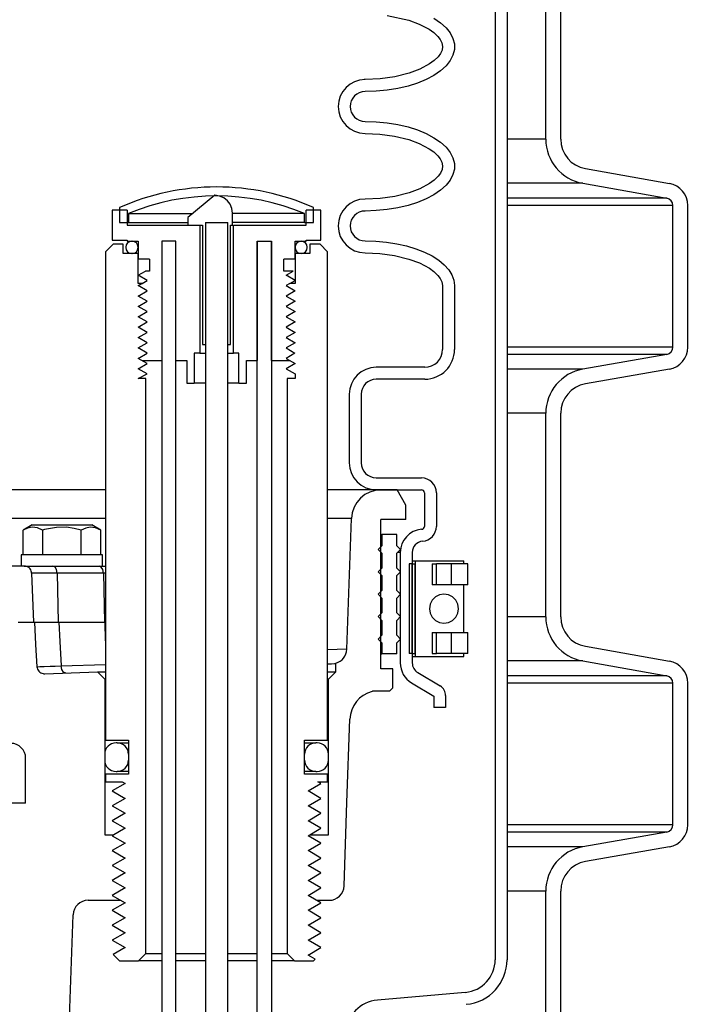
# Model space of a CAD drawing. Extents: x -169 to 7270, y -140 to 2984.
# Tile 203 of 256: x 1852.71 to 1858.31, y 405.31 to 413.55. Entities that reach past the tile are written whole.
import ezdxf

# ---------------------------------------------------------------- set-up
doc = ezdxf.new("R2010")
doc.units = 0
doc.header["$MEASUREMENT"] = 0
doc.header["$PDSIZE"] = 1
doc.layers.get('DEFPOINTS').update_dxf_attribs({"linetype": 'CONTINUOUS'})
for name, color, linetype in [('DIM', 3, 'CONTINUOUS'), ('PEAGRAVEL-HATCH', 3, 'CONTINUOUS'), ('SPILL-BUCKET', 1, 'CONTINUOUS')]:
    doc.layers.add(name, color=color, linetype=linetype)
doc.styles.add('SIMPLEX', font='simplex')
doc.dimstyles.new('DIM64', dxfattribs={"dimscale": 64, "dimtxt": 0.09375, "dimasz": 0.09375, "dimexe": 0.0625, "dimexo": 0.0625, "dimgap": 0.046875, "dimtad": 1, "dimdec": 4, "dimzin": 3, "dimdsep": 46, "dimlunit": 4, "dimtxsty": 'SIMPLEX', "dimcen": 0, "dimclrd": 256, "dimclre": 256, "dimclrt": 256, "dimadec": 0, "dimazin": 0, "dimtfac": 1, "dimtdec": 4, "dimtmove": 0, "dimatfit": 3, "dimfxl": 1, "dimfrac": 2, "dimtolj": 1, "dimtzin": 0, "dimarcsym": 0})

# ---------------------------------------------------------------- blocks, each defined once
blk = doc.blocks.new('*D7')
at = {"layer": 'DEFPOINTS', "color": 0, "transparency": 16777216}
for p in [(2010, 414.2886), (1374, 414.0074), (1374, 136.5159)]:
    blk.add_point(p, dxfattribs=at)
at = {"layer": 'DIM', "lineweight": -2, "transparency": 16777216}
for p, q in [((2010, 410.2886), (2010, 132.5159)), ((1374, 410.0074), (1374, 132.5159)), ((2004, 136.5159), (1380, 136.5159))]:
    blk.add_line(p, q, dxfattribs=at)
at = {"layer": 'DIM', "transparency": 16777216}
for points in [[(1380, 137.5159), (1380, 135.5159), (1374, 136.5159)], [(2004, 137.5159), (2004, 135.5159), (2010, 136.5159)]]:
    blk.add_solid(points, dxfattribs=at)
at = {"layer": 'DIM', "transparency": 16777216, "insert": (1692, 144.0873), "char_height": 6, "attachment_point": 5, "style": 'SIMPLEX'}
blk.add_mtext('\\A1;53\'-0" (F.V. TANK SLAB)', dxfattribs=at)

msp = doc.modelspace()

# ---------------------------------------------------------------- hatches: boundary and pattern name
at = {"layer": 'PEAGRAVEL-HATCH'}
h = msp.add_hatch(dxfattribs=at)
h.set_pattern_fill('AR-SAND', color=256, scale=7.5, style=0)
h.set_pattern_definition([(37.5, (717.377, -24.056), (-0.47245, 14.45118), [0, -11.4, 0, -12.75, 0, -12.1875]), (7.5, (717.377, -24.056), (13.27333, 21.1661), [0, -6.15, 0, -10.275, 0, -3.9375]), (327.5, (708.152, -24.056), (23.35606, 0.04244), [0, -3.75, 0, -13.5, 0, -17.625]), (317.5, (708.152, -24.056), (22.54595, 6.58257), [0, -1.875, 0, -8.85, 0, -10.125])])
h.paths.add_polyline_path([(1875.52293, 409.69624), (1873.6181, 409.69624), (1873.6181, 414.00736), (1858.13629, 414.00736), (1858.13629, 402.13277), (1857.43205, 402.00859), (1857.2256, 401.76256), (1857.2256, 400.16133), (1856.91395, 400.16133), (1856.91395, 398.28834), (1852.54692, 396.94781), (1852.33761, 395.75809), (1852.33761, 371.24987), (1872.52293, 371.24987), (1874.64425, 372.12855), (1875.52293, 374.24987)])
h.paths.add_polyline_path([(1880.70925, 409.69624), (1876.52293, 409.69624), (1876.52293, 374.24987), (1875.35135, 371.42144), (1872.52293, 370.24987), (1852.3332, 370.24987), (1852.3332, 352.50736), (1852.6098, 352.50736), (1853.259, 351.85816), (1853.259, 351.50736), (1854.74617, 351.50736), (1855.74617, 353.50736), (1860.74617, 353.50736), (1861.74617, 351.50736), (1871.24617, 351.50736), (1872.24617, 353.50736), (1873.20812, 353.50736), (1873.24674, 360.20321), (1875.13425, 363.76979), (1879.81005, 365.03736), (1880.45925, 366.03736), (1880.70925, 366.03736)])

# ---------------------------------------------------------------- linework, layer by layer
at = {"layer": 'SPILL-BUCKET', "color": 1, "linetype": 'Continuous'}
for p, q in [((1856.68799, 419.88222), (1856.68799, 405.68466)), ((1856.78792, 419.88222), (1856.78792, 405.68466)), ((1857.11207, 412.55053), (1857.11207, 414.25402)), ((1857.23699, 412.55053), (1857.23699, 414.25402)), ((1855.78352, 413.58646), (1855.96408, 413.54666)), ((1855.96408, 413.54666), (1856.05198, 413.51421)), ((1856.17557, 413.56268), (1856.2309, 413.52461)), ((1856.05198, 413.51421), (1856.13491, 413.4703)), ((1856.13491, 413.4703), (1856.17323, 413.44282)), ((1856.2309, 413.52461), (1856.27624, 413.48337)), ((1856.27624, 413.48337), (1856.31089, 413.43962)), ((1856.17323, 413.44282), (1856.2075, 413.4105)), ((1856.2075, 413.4105), (1856.22698, 413.38536)), ((1856.22698, 413.38536), (1856.24141, 413.35714)), ((1856.31089, 413.43962), (1856.3343, 413.39403)), ((1856.3343, 413.39403), (1856.34609, 413.34734)), ((1856.24316, 413.29583), (1856.22993, 413.26703)), ((1856.24141, 413.35714), (1856.2476, 413.3266)), ((1856.2476, 413.3266), (1856.24316, 413.29583)), ((1856.34609, 413.30028), (1856.3343, 413.25359)), ((1856.34609, 413.34734), (1856.34609, 413.30028)), ((1856.17726, 413.20808), (1856.13922, 413.18011)), ((1856.21102, 413.24114), (1856.17726, 413.20808)), ((1856.22993, 413.26703), (1856.21102, 413.24114)), ((1856.31089, 413.20801), (1856.27624, 413.16425)), ((1856.3343, 413.25359), (1856.31089, 413.20801)), ((1856.05649, 413.13534), (1855.96852, 413.10236)), ((1856.13922, 413.18011), (1856.05649, 413.13534)), ((1856.2309, 413.12301), (1856.17557, 413.08494)), ((1856.27624, 413.16425), (1856.2309, 413.12301)), ((1855.59808, 413.049), (1855.5921, 413.049)), ((1855.72345, 413.05443), (1855.59808, 413.049)), ((1855.84726, 413.07171), (1855.72345, 413.05443)), ((1855.96852, 413.10236), (1855.84726, 413.07171)), ((1856.11115, 413.05064), (1856.03862, 413.02064)), ((1856.17557, 413.08494), (1856.11115, 413.05064)), ((1855.78448, 412.96084), (1855.69202, 412.95202)), ((1855.87399, 412.97539), (1855.78448, 412.96084)), ((1855.95915, 412.99542), (1855.87399, 412.97539)), ((1856.03862, 413.02064), (1855.95915, 412.99542)), ((1855.69202, 412.95202), (1855.59808, 412.94907)), ((1855.59808, 412.69924), (1855.69202, 412.69628)), ((1855.69202, 412.69628), (1855.78448, 412.68747)), ((1855.78448, 412.68747), (1855.87399, 412.67292)), ((1855.87399, 412.67292), (1855.95915, 412.65289)), ((1855.95915, 412.65289), (1856.03862, 412.62767)), ((1856.03862, 412.62767), (1856.11115, 412.59767)), ((1855.59808, 412.59931), (1855.72221, 412.59402)), ((1855.72221, 412.59402), (1855.84429, 412.57719)), ((1855.84429, 412.57719), (1855.96408, 412.54734)), ((1855.96408, 412.54734), (1856.05198, 412.5149)), ((1856.11115, 412.59767), (1856.17557, 412.56337)), ((1856.17557, 412.56337), (1856.2309, 412.52529)), ((1856.05198, 412.5149), (1856.13491, 412.47098)), ((1856.13491, 412.47098), (1856.17323, 412.44351)), ((1856.2309, 412.52529), (1856.27624, 412.48406)), ((1856.27624, 412.48406), (1856.31089, 412.4403)), ((1856.17323, 412.44351), (1856.2075, 412.41118)), ((1856.2075, 412.41118), (1856.22698, 412.38605)), ((1856.22698, 412.38605), (1856.24141, 412.35782)), ((1856.31089, 412.4403), (1856.3343, 412.39472)), ((1856.3343, 412.39472), (1856.34609, 412.34803)), ((1856.24316, 412.29652), (1856.22993, 412.26772)), ((1856.24141, 412.35782), (1856.2476, 412.32729)), ((1856.2476, 412.32729), (1856.24316, 412.29652)), ((1856.34609, 412.30097), (1856.3343, 412.25428)), ((1856.34609, 412.34803), (1856.34609, 412.30097)), ((1857.44343, 412.3045), (1858.14705, 412.18043)), ((1856.21102, 412.24183), (1856.17726, 412.20876)), ((1856.22993, 412.26772), (1856.21102, 412.24183)), ((1856.3343, 412.25428), (1856.31089, 412.20869)), ((1856.05649, 412.13603), (1855.96852, 412.10304)), ((1856.13922, 412.1808), (1856.05649, 412.13603)), ((1856.17726, 412.20876), (1856.13922, 412.1808)), ((1856.27624, 412.16494), (1856.2309, 412.1237)), ((1856.31089, 412.20869), (1856.27624, 412.16494)), ((1857.42174, 412.18148), (1858.12536, 412.05741)), ((1854.34134, 412.08104), (1854.11361, 411.89444)), ((1854.37931, 412.07427), (1854.34134, 412.08104)), ((1854.41477, 412.05931), (1854.37931, 412.07427)), ((1854.44531, 412.03622), (1854.41477, 412.05931)), ((1855.72345, 412.05511), (1855.59808, 412.04968)), ((1855.84726, 412.0724), (1855.72345, 412.05511)), ((1855.96852, 412.10304), (1855.84726, 412.0724)), ((1856.11115, 412.05132), (1856.03862, 412.02132)), ((1856.17557, 412.08562), (1856.11115, 412.05132)), ((1856.2309, 412.1237), (1856.17557, 412.08562)), ((1854.4687, 412.00573), (1854.44531, 412.03622)), ((1854.48355, 411.97017), (1854.4687, 412.00573)), ((1854.48875, 411.93191), (1854.48355, 411.97017)), ((1855.87399, 411.97607), (1855.78448, 411.96152)), ((1855.95915, 411.9961), (1855.87399, 411.97607)), ((1856.03862, 412.02132), (1855.95915, 411.9961)), ((1858.17697, 410.81138), (1858.17697, 411.99591)), ((1858.30189, 410.81138), (1858.30189, 411.99591)), ((1853.6051, 411.9569), (1853.48018, 411.9569)), ((1853.48018, 411.9569), (1853.48018, 411.70707)), ((1853.6051, 411.9569), (1853.6051, 411.83198)), ((1854.11361, 411.89444), (1854.11361, 411.83198)), ((1854.48875, 411.83198), (1854.48875, 411.93191)), ((1855.22899, 411.9569), (1855.10407, 411.9569)), ((1855.10407, 411.83198), (1855.10407, 411.9569)), ((1855.22899, 411.70707), (1855.22899, 411.9569)), ((1855.69202, 411.95271), (1855.59808, 411.94975)), ((1855.78448, 411.96152), (1855.69202, 411.95271)), ((1853.6051, 411.83198), (1854.21403, 411.83198)), ((1854.11361, 411.83198), (1854.23748, 411.83198)), ((1854.21403, 411.83198), (1854.21403, 410.76022)), ((1854.23748, 411.83198), (1854.23748, 410.83267)), ((1854.26151, 411.85411), (1854.26151, 410.83267)), ((1854.44888, 410.83267), (1854.44888, 411.85411)), ((1854.47169, 411.83198), (1854.48875, 411.83198)), ((1854.47169, 410.83267), (1854.47169, 411.83198)), ((1854.49514, 410.76022), (1854.49514, 411.83198)), ((1854.49514, 411.83198), (1855.10407, 411.83198)), ((1853.48018, 411.70707), (1853.6051, 411.70707)), ((1853.6051, 411.70707), (1853.6051, 411.69708)), ((1853.6051, 411.69708), (1853.69753, 411.69708)), ((1853.69753, 411.69708), (1853.69753, 411.54718)), ((1853.8949, 411.69708), (1853.8949, 410.69776)), ((1854.01482, 411.69708), (1853.8949, 411.69708)), ((1854.01482, 411.69708), (1853.8949, 411.69708)), ((1853.8949, 411.69708), (1853.8949, 400.3898)), ((1854.01482, 400.3898), (1854.01482, 411.69708)), ((1854.01482, 410.69776), (1854.01482, 411.69708)), ((1854.69435, 400.3898), (1854.69435, 411.69708)), ((1854.69435, 411.69708), (1854.69435, 410.69776)), ((1854.69435, 411.69708), (1854.81427, 411.69708)), ((1854.81427, 411.69708), (1854.81427, 400.3898)), ((1854.81427, 410.69776), (1854.81427, 411.69708)), ((1855.01164, 411.54718), (1855.01164, 411.69708)), ((1855.01164, 411.69708), (1855.10407, 411.69708)), ((1855.10407, 411.70707), (1855.22899, 411.70707)), ((1855.10407, 411.69708), (1855.10407, 411.70707)), ((1855.59808, 411.69992), (1855.68842, 411.69719)), ((1855.68842, 411.69719), (1855.77745, 411.68903)), ((1855.77745, 411.68903), (1855.86386, 411.67557)), ((1855.86386, 411.67557), (1855.94639, 411.657)), ((1855.94639, 411.657), (1856.02384, 411.63359)), ((1855.59808, 411.59999), (1855.72266, 411.59467)), ((1855.72266, 411.59467), (1855.84518, 411.57771)), ((1855.84518, 411.57771), (1855.96538, 411.54762)), ((1856.02384, 411.63359), (1856.09509, 411.60568)), ((1856.09509, 411.60568), (1856.15908, 411.57368)), ((1856.15908, 411.57368), (1856.2149, 411.53806)), ((1853.79247, 411.54718), (1853.69753, 411.54718)), ((1853.79247, 411.54718), (1853.79247, 411.44725)), ((1854.9167, 411.44725), (1854.9167, 411.54718)), ((1855.01164, 411.54718), (1854.9167, 411.54718)), ((1855.96538, 411.54762), (1856.05373, 411.51481)), ((1856.05373, 411.51481), (1856.13708, 411.47027)), ((1856.13708, 411.47027), (1856.17509, 411.44272)), ((1856.2149, 411.53806), (1856.26172, 411.49933)), ((1856.26172, 411.49933), (1856.29887, 411.45806)), ((1853.69753, 411.41227), (1853.75811, 411.44725)), ((1853.77282, 411.3688), (1853.69753, 411.41227)), ((1853.79247, 411.44725), (1853.75811, 411.44725)), ((1854.99692, 411.44725), (1854.9167, 411.44725)), ((1854.93634, 411.41227), (1854.99692, 411.44725)), ((1855.01164, 411.3688), (1854.93634, 411.41227)), ((1856.17509, 411.44272), (1856.20894, 411.41025)), ((1856.20894, 411.41025), (1856.22824, 411.38485)), ((1856.29887, 411.45806), (1856.32579, 411.41486)), ((1856.32579, 411.41486), (1856.34211, 411.37035)), ((1853.73042, 411.34431), (1853.77282, 411.3688)), ((1854.96923, 411.34431), (1855.01164, 411.3688)), ((1856.22824, 411.38485), (1856.24224, 411.35631)), ((1856.24224, 411.35631), (1856.24764, 411.32518)), ((1856.24764, 411.32518), (1856.24764, 410.79187)), ((1856.34211, 411.37035), (1856.34757, 411.32518)), ((1856.34757, 411.32518), (1856.34757, 410.79187)), ((1854.23748, 410.83267), (1854.26151, 410.83267)), ((1854.44888, 410.83267), (1854.47169, 410.83267)), ((1854.16721, 410.76022), (1854.16721, 410.51039)), ((1854.21403, 410.76022), (1854.16721, 410.76022)), ((1854.21403, 410.76022), (1854.22644, 410.76022)), ((1854.22644, 410.76022), (1854.26147, 410.76022)), ((1854.44895, 410.76022), (1854.48307, 410.76022)), ((1854.48307, 410.76022), (1854.49514, 410.76022)), ((1854.54196, 410.76022), (1854.49514, 410.76022)), ((1854.54196, 410.51039), (1854.54196, 410.76022)), ((1858.12536, 410.74987), (1857.42174, 410.6258)), ((1853.73042, 410.69776), (1853.8949, 410.69776)), ((1854.01482, 410.69776), (1854.10475, 410.69776)), ((1854.10475, 410.69776), (1854.10475, 410.51039)), ((1854.60441, 410.69776), (1854.69435, 410.69776)), ((1854.60441, 410.51039), (1854.60441, 410.69776)), ((1854.81427, 410.69776), (1854.96923, 410.69776)), ((1856.09774, 410.64197), (1855.69117, 410.64197)), ((1858.14705, 410.62685), (1857.44343, 410.50279)), ((1854.10475, 410.51039), (1854.16721, 410.51039)), ((1854.17364, 410.51039), (1854.16721, 410.51039)), ((1854.19249, 410.51039), (1854.17364, 410.51039)), ((1854.22247, 410.51039), (1854.19249, 410.51039)), ((1854.26151, 410.51039), (1854.22247, 410.51039)), ((1854.48746, 410.51039), (1854.4489, 410.51039)), ((1854.51703, 410.51039), (1854.48746, 410.51039)), ((1854.53562, 410.51039), (1854.51703, 410.51039)), ((1854.54196, 410.51039), (1854.53562, 410.51039)), ((1854.54196, 410.51039), (1854.60441, 410.51039)), ((1856.09774, 410.54204), (1855.69117, 410.54204)), ((1855.46632, 410.41713), (1855.46632, 409.84177)), ((1855.56625, 410.41713), (1855.56625, 409.84177)), ((1857.11207, 408.55326), (1857.11207, 410.25675)), ((1857.23699, 408.55326), (1857.23699, 410.25675)), ((1855.69117, 409.71685), (1856.07028, 409.71685)), ((1855.69117, 409.61692), (1856.07028, 409.61692)), ((1856.09527, 409.59194), (1856.09527, 409.31088)), ((1856.1952, 409.59194), (1856.1952, 409.31088)), ((1855.89353, 409.09293), (1855.89353, 408.1681)), ((1855.99346, 409.09293), (1855.99346, 408.1681)), ((1855.99346, 409.02176), (1856.00619, 409.02176)), ((1856.00619, 409.02176), (1856.01928, 409.02176)), ((1856.01929, 409.02176), (1856.01929, 408.22231)), ((1856.01929, 409.02176), (1856.02519, 409.02176)), ((1856.02519, 409.02176), (1856.04254, 409.02176)), ((1856.04254, 409.02176), (1856.07034, 409.02176)), ((1856.07034, 409.02176), (1856.10697, 409.02176)), ((1856.10697, 409.02176), (1856.1503, 409.02176)), ((1856.1503, 409.02176), (1856.19781, 409.02176)), ((1856.19781, 409.02176), (1856.24675, 409.02176)), ((1856.24675, 409.02176), (1856.29426, 409.02176)), ((1856.29426, 409.02176), (1856.33759, 409.02176)), ((1856.33759, 409.02176), (1856.37422, 409.02176)), ((1856.37422, 409.02176), (1856.40201, 409.02176)), ((1856.40201, 409.02176), (1856.41937, 409.02176)), ((1856.41937, 409.02176), (1856.42527, 409.02176)), ((1856.42527, 408.99678), (1856.42527, 409.02176)), ((1855.99346, 408.99678), (1855.96848, 408.99678)), ((1855.96848, 408.99678), (1855.96848, 408.24729)), ((1855.99346, 408.99678), (1855.99346, 408.24729)), ((1855.99346, 408.24729), (1855.99346, 408.99678)), ((1855.99346, 408.99678), (1856.01845, 408.99678)), ((1856.01886, 408.99678), (1856.01845, 408.99678)), ((1856.01845, 408.24729), (1856.01845, 408.99678)), ((1856.0193, 408.99678), (1856.01886, 408.99678)), ((1856.16071, 408.99678), (1856.19708, 408.99678)), ((1856.16071, 408.99678), (1856.16071, 408.8219)), ((1856.19708, 408.8219), (1856.19708, 408.99678)), ((1856.25495, 408.99678), (1856.19708, 408.99678)), ((1856.31892, 408.99678), (1856.25495, 408.99678)), ((1856.36535, 408.99678), (1856.31892, 408.99678)), ((1856.31892, 408.99678), (1856.31892, 408.8219)), ((1856.40426, 408.99678), (1856.36535, 408.99678)), ((1856.43361, 408.99678), (1856.40426, 408.99678)), ((1856.43111, 408.99678), (1856.42526, 408.99678)), ((1856.43307, 408.99678), (1856.43111, 408.99678)), ((1856.45187, 408.99678), (1856.43361, 408.99678)), ((1856.45806, 408.99678), (1856.45187, 408.99678)), ((1856.45806, 408.8219), (1856.45806, 408.99678)), ((1856.01887, 408.8219), (1856.01845, 408.8219)), ((1856.0193, 408.8219), (1856.01887, 408.8219)), ((1856.19708, 408.8219), (1856.16071, 408.8219)), ((1856.25496, 408.8219), (1856.19708, 408.8219)), ((1856.31892, 408.8219), (1856.25496, 408.8219)), ((1856.36535, 408.8219), (1856.31892, 408.8219)), ((1856.40426, 408.8219), (1856.36535, 408.8219)), ((1856.43361, 408.8219), (1856.40426, 408.8219)), ((1856.43111, 408.8219), (1856.42527, 408.8219)), ((1856.42527, 408.42217), (1856.42527, 408.82189)), ((1856.43307, 408.8219), (1856.43111, 408.8219)), ((1856.45187, 408.8219), (1856.43361, 408.8219)), ((1856.45806, 408.8219), (1856.45187, 408.8219)), ((1856.01853, 408.71376), (1856.01928, 408.71466)), ((1856.01845, 408.42217), (1856.01887, 408.42217)), ((1856.01887, 408.42217), (1856.0193, 408.42217)), ((1856.16071, 408.42217), (1856.16071, 408.24729)), ((1856.16071, 408.42217), (1856.19708, 408.42217)), ((1856.19708, 408.24729), (1856.19708, 408.42217)), ((1856.19708, 408.42217), (1856.25496, 408.42217)), ((1856.25496, 408.42217), (1856.31892, 408.42217)), ((1856.31892, 408.42217), (1856.31892, 408.24729)), ((1856.31892, 408.42217), (1856.36535, 408.42217)), ((1856.36535, 408.42217), (1856.40426, 408.42217)), ((1856.40426, 408.42217), (1856.43361, 408.42217)), ((1856.42527, 408.42217), (1856.43111, 408.42217)), ((1856.43111, 408.42217), (1856.43307, 408.42217)), ((1856.43361, 408.42217), (1856.45187, 408.42217)), ((1856.45187, 408.42217), (1856.45806, 408.42217)), ((1856.45806, 408.24729), (1856.45806, 408.42217)), ((1857.44343, 408.30723), (1858.14705, 408.18316)), ((1855.99346, 408.24729), (1855.96848, 408.24729)), ((1855.99346, 408.24729), (1856.01845, 408.24729)), ((1855.99346, 408.22231), (1856.00619, 408.22231)), ((1856.00619, 408.22231), (1856.01928, 408.22231)), ((1856.01886, 408.24729), (1856.01845, 408.24729)), ((1856.0193, 408.24729), (1856.01886, 408.24729)), ((1856.01929, 408.22231), (1856.02519, 408.22231)), ((1856.02519, 408.22231), (1856.04254, 408.22231)), ((1856.04254, 408.22231), (1856.07034, 408.22231)), ((1856.07034, 408.22231), (1856.10697, 408.22231)), ((1856.10697, 408.22231), (1856.1503, 408.22231)), ((1856.1503, 408.22231), (1856.19781, 408.22231)), ((1856.16071, 408.24729), (1856.19708, 408.24729)), ((1856.25495, 408.24729), (1856.19708, 408.24729)), ((1856.19781, 408.22231), (1856.24675, 408.22231)), ((1856.24675, 408.22231), (1856.29426, 408.22231)), ((1856.31892, 408.24729), (1856.25495, 408.24729)), ((1856.29426, 408.22231), (1856.33759, 408.22231)), ((1856.36535, 408.24729), (1856.31892, 408.24729)), ((1856.33759, 408.22231), (1856.37422, 408.22231)), ((1856.40426, 408.24729), (1856.36535, 408.24729)), ((1856.37422, 408.22231), (1856.40201, 408.22231)), ((1856.40201, 408.22231), (1856.41937, 408.22231)), ((1856.43361, 408.24729), (1856.40426, 408.24729)), ((1856.41937, 408.22231), (1856.42527, 408.22231)), ((1856.43111, 408.24729), (1856.42526, 408.24729)), ((1856.42527, 408.22231), (1856.42527, 408.24729)), ((1856.43307, 408.24729), (1856.43111, 408.24729)), ((1856.45187, 408.24729), (1856.43361, 408.24729)), ((1856.45806, 408.24729), (1856.45187, 408.24729)), ((1857.42174, 408.18421), (1858.12536, 408.06015)), ((1856.03916, 408.08764), (1856.22758, 407.97524)), ((1855.98796, 408.00182), (1856.17334, 407.89124)), ((1858.17697, 406.81411), (1858.17697, 407.99864)), ((1858.30189, 406.81411), (1858.30189, 407.99864)), ((1856.17334, 407.89124), (1856.17334, 407.79448)), ((1856.27327, 407.89479), (1856.27327, 407.79448)), ((1856.27327, 407.79448), (1856.17334, 407.79448)), ((1855.09158, 407.49894), (1855.15066, 407.49894)), ((1855.15066, 407.49894), (1855.1775, 407.49894)), ((1855.15064, 407.25911), (1855.09158, 407.25911)), ((1855.1775, 407.25911), (1855.15064, 407.25911)), ((1853.41772, 406.73006), (1853.49331, 406.73006)), ((1855.13394, 406.73006), (1855.29144, 406.73006)), ((1858.12536, 406.7526), (1857.42174, 406.62854)), ((1858.14705, 406.62959), (1857.44343, 406.50552)), ((1857.11207, 405.05566), (1857.11207, 406.25949)), ((1857.23699, 405.05566), (1857.23699, 406.25949)), ((1853.27841, 406.18177), (1853.54763, 406.18177)), ((1853.55128, 406.18177), (1853.58836, 406.16036)), ((1853.04, 402.80908), (1853.15357, 406.06121)), ((1856.43713, 405.4109), (1855.70111, 405.3465))]:
    msp.add_line(p, q, dxfattribs=at)
at = {"layer": 'SPILL-BUCKET', "color": 7}
for p, q in [((1857.11207, 412.55053), (1856.78792, 412.55053)), ((1857.42174, 412.18148), (1856.78792, 412.18148)), ((1858.12536, 412.05742), (1856.78792, 412.05742)), ((1858.17697, 411.99591), (1856.78792, 411.99591)), ((1853.61759, 411.92907), (1854.15587, 411.92907)), ((1855.09158, 411.92907), (1854.48875, 411.92907)), ((1853.61759, 411.85412), (1854.11361, 411.85412)), ((1855.09158, 411.85412), (1854.48875, 411.85412)), ((1858.17697, 410.81138), (1856.78792, 410.81138)), ((1858.12536, 410.74987), (1856.78792, 410.74987)), ((1857.42174, 410.6258), (1856.78792, 410.6258)), ((1857.11207, 410.25675), (1856.78792, 410.25675)), ((1855.73328, 409.61692), (1855.28395, 409.61692)), ((1855.4836, 409.37581), (1855.28395, 409.37581)), ((1852.82562, 408.91824), (1852.80606, 408.91824)), ((1852.85778, 408.91824), (1852.82562, 408.91824)), ((1852.90172, 408.91824), (1852.85778, 408.91824)), ((1852.95631, 408.91824), (1852.90172, 408.91824)), ((1853.02015, 408.91824), (1852.95631, 408.91824)), ((1853.40766, 408.91824), (1853.02015, 408.91824)), ((1853.4165, 408.91824), (1853.40766, 408.91824)), ((1853.42523, 408.91824), (1853.4165, 408.91824)), ((1857.11207, 408.55326), (1856.78792, 408.55326)), ((1855.44541, 408.2821), (1855.28395, 408.27659)), ((1857.42174, 408.18421), (1856.78792, 408.18421)), ((1852.85025, 408.13634), (1852.85172, 408.12607)), ((1852.85048, 408.13635), (1852.85073, 408.13635)), ((1852.85073, 408.13635), (1852.87433, 408.13694)), ((1852.87433, 408.13694), (1852.91032, 408.13801)), ((1852.91032, 408.13801), (1852.95975, 408.1396)), ((1852.95975, 408.1396), (1853.00361, 408.14107)), ((1853.00361, 408.14107), (1853.05374, 408.14278)), ((1853.05374, 408.14278), (1853.42521, 408.15575)), ((1858.12536, 408.06015), (1856.78792, 408.06015)), ((1858.17697, 407.99864), (1856.78792, 407.99864)), ((1858.17697, 406.81411), (1856.78792, 406.81411)), ((1858.12536, 406.7526), (1856.78792, 406.7526)), ((1857.42174, 406.62854), (1856.78792, 406.62854)), ((1857.11207, 406.25949), (1856.78792, 406.25949))]:
    msp.add_line(p, q, dxfattribs=at)
at = {"layer": 'SPILL-BUCKET', "color": 7, "linetype": 'Continuous'}
for p, q in [((1853.54264, 411.97843), (1853.54264, 411.85412)), ((1855.16653, 411.85412), (1855.16653, 411.97843)), ((1853.61759, 411.92907), (1853.61759, 411.85412)), ((1855.09158, 411.85412), (1855.09158, 411.92907)), ((1853.54264, 411.85412), (1853.61759, 411.85412)), ((1855.09158, 411.85412), (1855.16653, 411.85412)), ((1853.42221, 409.61692), (1852.25756, 409.61692)), ((1853.42221, 409.37582), (1852.25756, 409.37581)), ((1855.73016, 409.24218), (1855.73652, 409.24218)), ((1855.73652, 409.24218), (1855.73864, 409.24218)), ((1855.86355, 409.24218), (1855.73864, 409.24218)), ((1855.73864, 409.24218), (1855.73864, 409.14849)), ((1855.86355, 409.14849), (1855.86355, 409.24218)), ((1855.73864, 409.14849), (1855.70741, 409.11726)), ((1855.70741, 409.11726), (1855.73864, 409.08603)), ((1855.73016, 409.14849), (1855.73652, 409.14849)), ((1855.73016, 409.08603), (1855.73652, 409.08603)), ((1855.73652, 409.14849), (1855.73864, 409.14849)), ((1855.73652, 409.08603), (1855.73864, 409.08603)), ((1855.73864, 409.08603), (1855.73864, 408.96112)), ((1855.89478, 409.11726), (1855.86355, 409.14849)), ((1855.86355, 409.08603), (1855.89478, 409.11726)), ((1855.86355, 408.96112), (1855.86355, 409.08603)), ((1855.88775, 409.09293), (1855.87042, 409.09293)), ((1855.89353, 409.09293), (1855.88775, 409.09293)), ((1855.73864, 408.96112), (1855.70741, 408.92989)), ((1855.70741, 408.92989), (1855.73864, 408.89866)), ((1855.73016, 408.96112), (1855.73652, 408.96112)), ((1855.73652, 408.96112), (1855.73864, 408.96112)), ((1855.89478, 408.92989), (1855.86355, 408.96112)), ((1855.86355, 408.89866), (1855.89478, 408.92989)), ((1855.73016, 408.89866), (1855.73652, 408.89866)), ((1855.73652, 408.89866), (1855.73864, 408.89866)), ((1855.73864, 408.89866), (1855.73864, 408.77375)), ((1855.86355, 408.77375), (1855.86355, 408.89866)), ((1855.73864, 408.77375), (1855.70741, 408.74252)), ((1855.73016, 408.77375), (1855.73652, 408.77375)), ((1855.73652, 408.77375), (1855.73864, 408.77375)), ((1855.89478, 408.74252), (1855.86355, 408.77375)), ((1855.70741, 408.74252), (1855.73864, 408.71129)), ((1855.73016, 408.71129), (1855.73652, 408.71129)), ((1855.73652, 408.71129), (1855.73864, 408.71129)), ((1855.73864, 408.71129), (1855.73864, 408.58638)), ((1855.86355, 408.71129), (1855.89478, 408.74252)), ((1855.86355, 408.58638), (1855.86355, 408.71129)), ((1856.16043, 408.69308), (1856.14311, 408.65939)), ((1856.18741, 408.71982), (1856.16043, 408.69308)), ((1856.2214, 408.73699), (1856.18741, 408.71982)), ((1856.25908, 408.7429), (1856.2214, 408.73699)), ((1856.29676, 408.73699), (1856.25908, 408.7429)), ((1856.33075, 408.71982), (1856.29676, 408.73699)), ((1856.35772, 408.69308), (1856.33075, 408.71982)), ((1856.37504, 408.65939), (1856.35772, 408.69308)), ((1855.73864, 408.58638), (1855.70741, 408.55515)), ((1855.73016, 408.58638), (1855.73652, 408.58638)), ((1855.73652, 408.58638), (1855.73864, 408.58638)), ((1855.89478, 408.55515), (1855.86355, 408.58638)), ((1856.14311, 408.65939), (1856.13714, 408.62204)), ((1856.13714, 408.62204), (1856.14311, 408.58468)), ((1856.38101, 408.62204), (1856.37504, 408.65939)), ((1856.37504, 408.58468), (1856.38101, 408.62204)), ((1855.70741, 408.55515), (1855.73864, 408.52392)), ((1855.73016, 408.52392), (1855.73652, 408.52392)), ((1855.73652, 408.52392), (1855.73864, 408.52392)), ((1855.73864, 408.52392), (1855.73864, 408.399)), ((1855.86355, 408.52392), (1855.89478, 408.55515)), ((1855.86355, 408.399), (1855.86355, 408.52392)), ((1856.14311, 408.58468), (1856.16043, 408.55099)), ((1856.16043, 408.55099), (1856.18741, 408.52425)), ((1856.18741, 408.52425), (1856.2214, 408.50708)), ((1856.2214, 408.50708), (1856.25908, 408.50117)), ((1856.25908, 408.50117), (1856.29676, 408.50708)), ((1856.29676, 408.50708), (1856.33075, 408.52425)), ((1856.33075, 408.52425), (1856.35772, 408.55099)), ((1856.35772, 408.55099), (1856.37504, 408.58468)), ((1856.23562, 408.50107), (1856.23596, 408.50124)), ((1855.73864, 408.399), (1855.70741, 408.36778)), ((1855.70741, 408.36778), (1855.73864, 408.33655)), ((1855.73016, 408.399), (1855.73652, 408.399)), ((1855.73652, 408.399), (1855.73864, 408.399)), ((1855.89478, 408.36778), (1855.86355, 408.399)), ((1855.86355, 408.33655), (1855.89478, 408.36778)), ((1855.73016, 408.33655), (1855.73652, 408.33655)), ((1855.73652, 408.33655), (1855.73864, 408.33655)), ((1855.73864, 408.33655), (1855.73864, 408.24286)), ((1855.86355, 408.24286), (1855.86355, 408.33655)), ((1855.73016, 408.24286), (1855.73652, 408.24286)), ((1855.73652, 408.24286), (1855.73864, 408.24286)), ((1855.86355, 408.24286), (1855.73864, 408.24286)), ((1855.28398, 408.09444), (1855.32262, 408.09444)), ((1855.32262, 408.09444), (1855.34605, 408.09444)), ((1855.34605, 408.09444), (1855.3539, 408.09444)), ((1853.52265, 407.49894), (1853.51266, 407.49894)), ((1853.52265, 407.49894), (1853.53167, 407.49894)), ((1855.1775, 407.49894), (1855.18651, 407.49894)), ((1855.19651, 407.49894), (1855.18651, 407.49894)), ((1853.41772, 407.40401), (1853.41772, 407.35404)), ((1853.61759, 407.40401), (1853.61759, 407.35404)), ((1855.09158, 407.35404), (1855.09158, 407.40401)), ((1855.29144, 407.35404), (1855.29144, 407.40401)), ((1853.51266, 407.25911), (1853.52265, 407.25911)), ((1853.53166, 407.25911), (1853.52265, 407.25911)), ((1855.18651, 407.25911), (1855.1775, 407.25911)), ((1855.18651, 407.25911), (1855.19651, 407.25911))]:
    msp.add_line(p, q, dxfattribs=at)
at = {"layer": 'SPILL-BUCKET', "color": 8, "linetype": 'Continuous'}
for p, q in [((1854.26151, 411.85411), (1854.2609, 403.60975)), ((1854.26151, 411.85411), (1854.44888, 411.85411)), ((1854.26151, 411.85411), (1854.44888, 411.85411)), ((1854.44888, 403.60975), (1854.44888, 411.85411)), ((1853.76299, 405.73765), (1853.8949, 405.73765)), ((1854.01482, 405.73765), (1854.26152, 405.73765)), ((1854.44891, 405.73765), (1854.69435, 405.73765)), ((1854.81427, 405.73765), (1854.94618, 405.73765)), ((1853.8949, 405.67519), (1853.70053, 405.67519)), ((1854.26147, 405.67519), (1854.01482, 405.67519)), ((1854.69435, 405.67519), (1854.44884, 405.67519)), ((1855.00864, 405.67519), (1854.81427, 405.67519))]:
    msp.add_line(p, q, dxfattribs=at)
at = {"layer": 'SPILL-BUCKET', "color": 3, "linetype": 'Continuous'}
for p, q in [((1853.5946, 411.64661), (1853.5946, 411.64461)), ((1853.69753, 411.64661), (1853.69753, 411.64461)), ((1855.01164, 411.64461), (1855.01164, 411.64661)), ((1855.0641, 411.69708), (1855.0621, 411.69708)), ((1855.11456, 411.64461), (1855.11456, 411.64661)), ((1853.64507, 411.59414), (1853.64707, 411.59414)), ((1855.0621, 411.59414), (1855.0641, 411.59414))]:
    msp.add_line(p, q, dxfattribs=at)
at = {"layer": 'SPILL-BUCKET', "linetype": 'Continuous'}
for p, q in [((1853.42502, 409.61692), (1853.42502, 407.89973)), ((1855.86605, 409.61692), (1855.73328, 409.61692)), ((1855.941, 409.48711), (1855.86605, 409.61692)), ((1855.941, 409.36709), (1855.941, 409.48711)), ((1855.44541, 408.2821), (1855.4836, 409.37581)), ((1855.73014, 408.11795), (1855.73014, 409.36709)), ((1855.941, 409.36709), (1855.73014, 409.36709)), ((1852.80964, 409.32228), (1852.73493, 409.27915)), ((1852.77255, 409.29665), (1852.73493, 409.27915)), ((1852.73493, 409.07246), (1852.73493, 409.27915)), ((1852.8103, 409.30412), (1852.77255, 409.29665)), ((1852.80964, 409.32228), (1853.3093, 409.32228)), ((1852.8547, 409.29823), (1852.8103, 409.30412)), ((1852.8972, 409.27915), (1852.8547, 409.29823)), ((1852.91419, 409.28386), (1852.8972, 409.27915)), ((1852.8972, 409.27915), (1852.8972, 409.07246)), ((1852.93126, 409.28817), (1852.91419, 409.28386)), ((1853.01517, 409.30225), (1852.93126, 409.28817)), ((1853.09801, 409.30274), (1853.01517, 409.30225)), ((1853.16077, 409.29404), (1853.09801, 409.30274)), ((1853.22174, 409.27915), (1853.16077, 409.29404)), ((1853.25936, 409.29665), (1853.22174, 409.27915)), ((1853.22174, 409.07246), (1853.22174, 409.27915)), ((1853.2971, 409.30412), (1853.25936, 409.29665)), ((1853.34151, 409.29823), (1853.2971, 409.30412)), ((1853.38401, 409.27915), (1853.3093, 409.32228)), ((1853.38401, 409.27915), (1853.34151, 409.29823)), ((1853.38401, 409.07246), (1853.38401, 409.27915)), ((1852.7182, 409.07246), (1852.7182, 408.97852)), ((1853.40074, 409.07246), (1852.7182, 409.07246)), ((1853.40074, 408.97852), (1853.40074, 409.07246)), ((1852.74294, 408.97852), (1852.45215, 408.97852)), ((1852.7433, 408.97852), (1852.74294, 408.97852)), ((1852.74294, 408.97852), (1852.7639, 408.97852)), ((1852.74367, 408.97851), (1852.7433, 408.97852)), ((1852.75435, 408.97748), (1852.74367, 408.97851)), ((1852.76471, 408.97469), (1852.75435, 408.97748)), ((1852.7639, 408.97852), (1852.79966, 408.97852)), ((1852.77075, 408.97213), (1852.76471, 408.97469)), ((1852.77649, 408.96897), (1852.77075, 408.97213)), ((1852.78491, 408.96271), (1852.77649, 408.96897)), ((1852.79219, 408.95515), (1852.78491, 408.96271)), ((1852.79804, 408.94655), (1852.79219, 408.95515)), ((1852.8024, 408.9371), (1852.79804, 408.94655)), ((1852.79966, 408.97852), (1852.84926, 408.97852)), ((1852.80496, 408.92781), (1852.8024, 408.9371)), ((1852.80606, 408.91824), (1852.80496, 408.92781)), ((1852.80606, 408.91824), (1852.82049, 408.51009)), ((1852.84926, 408.97852), (1852.91138, 408.97852)), ((1852.91138, 408.97852), (1852.98434, 408.97852)), ((1853.00189, 408.97051), (1852.98434, 408.97852)), ((1852.98434, 408.97852), (1853.37186, 408.97852)), ((1853.01494, 408.94854), (1853.00189, 408.97051)), ((1853.02015, 408.91824), (1853.01494, 408.94854)), ((1853.02015, 408.91824), (1853.02832, 408.51009)), ((1853.37186, 408.97852), (1853.39921, 408.97852)), ((1853.38941, 408.97051), (1853.37186, 408.97852)), ((1853.40246, 408.94854), (1853.38941, 408.97051)), ((1853.39921, 408.97852), (1853.42523, 408.97852)), ((1853.40766, 408.91824), (1853.40246, 408.94854)), ((1853.40766, 408.91824), (1853.41583, 408.51009)), ((1852.69322, 408.51009), (1853.41583, 408.51009)), ((1852.82905, 408.51009), (1852.83962, 408.32322)), ((1853.03476, 408.51009), (1853.0432, 408.34691)), ((1853.42522, 408.35399), (1853.42053, 408.51009)), ((1853.0432, 408.34691), (1853.05374, 408.14278)), ((1852.83962, 408.32322), (1852.85025, 408.13634)), ((1852.85172, 408.12607), (1852.85489, 408.11618)), ((1852.85489, 408.11618), (1852.85968, 408.10697)), ((1852.85968, 408.10697), (1852.86593, 408.09868)), ((1852.86593, 408.09868), (1852.87353, 408.0915)), ((1852.87353, 408.0915), (1852.88221, 408.08566)), ((1852.91609, 408.0775), (1853.35682, 408.09289)), ((1853.05998, 408.11261), (1853.05374, 408.14278)), ((1853.07382, 408.09105), (1853.05998, 408.11261)), ((1853.35682, 408.09289), (1853.3618, 408.09306)), ((1853.41772, 408.03199), (1853.35682, 408.09289)), ((1853.3618, 408.09306), (1853.37669, 408.09358)), ((1853.37669, 408.09358), (1853.40136, 408.09444)), ((1853.40136, 408.09444), (1853.42522, 408.09528)), ((1853.40136, 408.09444), (1853.41269, 408.09444)), ((1853.41269, 408.09444), (1853.42524, 408.09444)), ((1855.28395, 408.16019), (1855.31828, 408.16138)), ((1855.3539, 408.09444), (1855.29144, 408.03199)), ((1855.31828, 408.16138), (1855.34474, 408.1642)), ((1855.34474, 408.1642), (1855.35384, 408.16606)), ((1855.3539, 408.09444), (1855.3539, 408.16607)), ((1855.8317, 408.11795), (1855.73014, 408.11795)), ((1855.8317, 407.95965), (1855.8317, 408.11795)), ((1852.88221, 408.08566), (1852.8919, 408.08126)), ((1852.8919, 408.08126), (1852.90218, 408.0785)), ((1852.90218, 408.0785), (1852.90911, 408.07763)), ((1852.90911, 408.07763), (1852.91609, 408.0775)), ((1853.0917, 408.08363), (1853.07382, 408.09105)), ((1853.4196, 408.03199), (1853.41772, 408.03199)), ((1853.41772, 408.03199), (1853.41772, 406.73006)), ((1853.42521, 408.03199), (1853.4196, 408.03199)), ((1855.28957, 408.03199), (1855.28394, 408.03199)), ((1855.29144, 408.03199), (1855.28957, 408.03199)), ((1855.29144, 406.73006), (1855.29144, 408.03199)), ((1855.80263, 407.93057), (1855.65994, 407.93057)), ((1855.80263, 407.93057), (1855.8317, 407.95965)), ((1855.44677, 406.99963), (1855.47112, 407.69694)), ((1853.53167, 407.49894), (1853.55852, 407.49894)), ((1853.55852, 407.49894), (1853.61759, 407.49894)), ((1852.75568, 406.99538), (1852.75568, 407.37012)), ((1853.55851, 407.25911), (1853.53166, 407.25911)), ((1853.61759, 407.25911), (1853.55851, 407.25911)), ((1852.75568, 406.99538), (1852.49023, 406.99538)), ((1855.42242, 406.30232), (1855.44677, 406.99963)), ((1855.1919, 406.18177), (1855.29758, 406.18177))]:
    msp.add_line(p, q, dxfattribs=at)
msp.add_lwpolyline([(1853.76299, 405.73765), (1853.76299, 410.54686), (1853.69753, 410.54686), (1853.77282, 410.58634), (1853.69753, 410.6298), (1853.77282, 410.67328), (1853.69753, 410.71674), (1853.77282, 410.76022), (1853.69753, 410.80369), (1853.77282, 410.84716), (1853.69753, 410.89063), (1853.77282, 410.93409), (1853.69753, 410.97757), (1853.77282, 411.02104), (1853.69753, 411.06451), (1853.77282, 411.10798), (1853.69753, 411.15145), (1853.77282, 411.19492), (1853.69753, 411.23839), (1853.77282, 411.28186), (1853.69753, 411.32533), (1853.73042, 411.34431), (1853.69753, 411.34431), (1853.69753, 411.59414), (1853.57262, 411.59414), (1853.57262, 411.67109), (1853.48767, 411.67109), (1853.42522, 411.60864), (1853.42522, 407.52143), (1853.61759, 407.52143), (1853.61759, 407.23662), (1853.42522, 407.23662), (1853.42522, 407.17417), (1853.48018, 407.17417), (1853.56326, 407.17417), (1853.56326, 407.17417), (1853.58836, 407.15968), (1853.48018, 407.09722), (1853.58836, 407.03476), (1853.48018, 406.9723), (1853.58836, 406.90985), (1853.48018, 406.84739), (1853.58836, 406.78493), (1853.48018, 406.72247), (1853.58836, 406.66002), (1853.48018, 406.59756), (1853.58836, 406.5351), (1853.48018, 406.47264), (1853.58836, 406.41019), (1853.48018, 406.34773), (1853.58836, 406.28527), (1853.48018, 406.22282), (1853.58836, 406.16036), (1853.48018, 406.0979), (1853.58836, 406.03544), (1853.48018, 405.97299), (1853.58836, 405.91053), (1853.48018, 405.84807), (1853.58836, 405.78561), (1853.48937, 405.72846), (1853.54264, 405.67519), (1853.70053, 405.67519)], close=True, dxfattribs=at)
at = {"layer": 'SPILL-BUCKET', "color": 1, "linetype": 'Continuous'}
msp.add_lwpolyline([(1855.12081, 406.22282), (1855.22899, 406.28527), (1855.12081, 406.34773), (1855.22899, 406.41019), (1855.12081, 406.47264), (1855.22899, 406.5351), (1855.12081, 406.59756), (1855.22899, 406.66002), (1855.12081, 406.72247), (1855.22899, 406.78493), (1855.12081, 406.84739), (1855.22899, 406.90985), (1855.12081, 406.9723), (1855.22899, 407.03476), (1855.12081, 407.09722), (1855.22899, 407.15968), (1855.20389, 407.17417), (1855.22899, 407.17417), (1855.28395, 407.17417), (1855.28395, 407.23662), (1855.09158, 407.23662), (1855.09158, 407.52143), (1855.28395, 407.52143), (1855.28395, 411.60864), (1855.22149, 411.67109), (1855.13655, 411.67109), (1855.13655, 411.59414), (1855.01164, 411.59414), (1855.01164, 411.34431), (1854.96923, 411.34431), (1854.93634, 411.32533), (1855.01164, 411.28186), (1854.93634, 411.23839), (1855.01164, 411.19492), (1854.93634, 411.15145), (1855.01164, 411.10798), (1854.93634, 411.06451), (1855.01164, 411.02104), (1854.93634, 410.97757), (1855.01164, 410.93409), (1854.93634, 410.89063), (1855.01164, 410.84716), (1854.93634, 410.80369), (1855.01055, 410.75959), (1854.93634, 410.71674), (1855.01164, 410.67328), (1854.93634, 410.6298), (1855.01164, 410.58634), (1855.01164, 410.54686), (1854.94618, 410.54686), (1854.94618, 405.73765), (1855.00864, 405.67519), (1855.16653, 405.67519), (1855.1802, 405.68886), (1855.1208, 405.72316), (1855.22899, 405.78561), (1855.12081, 405.84807), (1855.22899, 405.91053), (1855.12081, 405.97299), (1855.22899, 406.03544), (1855.12081, 406.0979), (1855.22899, 406.16036)], close=True, dxfattribs=at)
for centre, radius, start, end in [((1855.59808, 412.82415), 0.22485, 90, 270), ((1855.59808, 412.82415), 0.12491, 90, 270), ((1857.48682, 412.55053), 0.37474, 180, 260), ((1857.48682, 412.55053), 0.24983, 180, 260.000001), ((1858.11451, 411.99591), 0.18737, 0, 80), ((1855.59808, 411.82484), 0.22485, 90, 270), ((1858.11451, 411.99591), 0.06246, 0, 80.000001), ((1855.59808, 411.82484), 0.12491, 90, 270), ((1858.11451, 410.81138), 0.06246, 279.999999, 0), ((1858.11451, 410.81138), 0.18737, 280, 0), ((1856.09774, 410.79187), 0.1499, 270, 0), ((1856.09774, 410.79187), 0.24983, 270, 0), ((1855.69117, 410.41713), 0.22485, 90, 180), ((1857.48682, 410.25675), 0.37474, 100, 180), ((1855.69117, 410.41713), 0.12491, 90, 180), ((1857.48682, 410.25675), 0.24983, 99.999999, 180), ((1855.69117, 409.84177), 0.22485, 180, 270), ((1855.69117, 409.84177), 0.12491, 180, 270), ((1856.07028, 409.59194), 0.12491, 0, 90), ((1856.07028, 409.59194), 0.02498, 0, 90), ((1856.08715, 409.09293), 0.19362, 94.424356, 180), ((1856.07028, 409.31088), 0.02498, 274.424356, 0), ((1856.07028, 409.31088), 0.12491, 274.424356, 0), ((1856.08715, 409.09293), 0.09369, 94.424356, 180), ((1857.48682, 408.55326), 0.37474, 180, 260), ((1857.48682, 408.55326), 0.24983, 180, 260.000001), ((1858.11451, 407.99864), 0.18737, 0, 80), ((1856.08715, 408.1681), 0.19362, 180, 239.183871), ((1856.08715, 408.1681), 0.09369, 180, 239.183869), ((1858.11451, 407.99864), 0.06246, 0, 80.000001), ((1856.17959, 407.89479), 0.09369, 0, 59.183869), ((1858.11451, 406.81411), 0.06246, 279.999999, 0), ((1858.11451, 406.81411), 0.18737, 280, 0), ((1857.48682, 406.25949), 0.37474, 100, 180), ((1857.48682, 406.25949), 0.24983, 99.999999, 180), ((1853.27841, 406.05686), 0.12491, 90, 178), ((1856.41318, 405.68466), 0.27481, 275, 0), ((1856.41318, 405.68466), 0.37474, 275, 0), ((1855.72615, 405.06029), 0.2873, 95, 260)]:
    msp.add_arc(centre, radius, start, end, dxfattribs=at)
at = {"layer": 'SPILL-BUCKET', "color": 7, "linetype": 'Continuous'}
for centre, radius, start, end in [((1854.35458, 410.15216), 1.99863, 90, 113.969481), ((1854.35458, 410.15216), 1.99863, 66.030519, 90), ((1854.35458, 410.15216), 1.92369, 67.473116, 112.526884), ((1853.51266, 407.40401), 0.09494, 90, 180), ((1853.52265, 407.40401), 0.09494, 0, 90), ((1855.18651, 407.40401), 0.09494, 90, 180), ((1855.19651, 407.40401), 0.09494, 0, 90), ((1853.51266, 407.35404), 0.09494, 180, 270), ((1853.52265, 407.35404), 0.09494, 270, 0), ((1855.18651, 407.35404), 0.09494, 180, 270), ((1855.19651, 407.35404), 0.09494, 270, 0)]:
    msp.add_arc(centre, radius, start, end, dxfattribs=at)
at = {"layer": 'SPILL-BUCKET', "color": 7}
for centre, start, end in [((1853.64507, 411.64661), 90, 180), ((1853.64507, 411.64461), 180, 270), ((1853.64707, 411.64661), 0, 90), ((1853.64707, 411.64461), 270, 0), ((1855.0621, 411.64661), 90, 180), ((1855.0621, 411.64461), 180, 270), ((1855.0641, 411.64661), 0, 90), ((1855.0641, 411.64461), 270, 0)]:
    msp.add_arc(centre, 0.05047, start, end, dxfattribs=at)
at = {"layer": 'SPILL-BUCKET', "linetype": 'Continuous'}
for centre, radius, start, end in [((1855.73328, 409.36709), 0.24983, 90, 178), ((1855.32057, 408.28646), 0.12491, 285.476702, 358), ((1855.7208, 407.68822), 0.24983, 104.885809, 178), ((1852.63076, 407.37012), 0.12491, 0, 90), ((1855.29758, 406.30668), 0.12491, 270, 358)]:
    msp.add_arc(centre, radius, start, end, dxfattribs=at)

# ---------------------------------------------------------------- dimensions: what is measured, and where the dimension line sits
at = {"layer": 'DIM'}
dim = msp.add_linear_dim(base=(1374, 136.51592), p1=(2010, 414.28861), p2=(1374, 414.00736), angle=180, text='<> (F.V. TANK SLAB)', dimstyle='DIM64', dxfattribs=at)
dim.commit()
dim.dimension.update_dxf_attribs({"geometry": '*D7', "text_midpoint": (1692, 144.08735)})

doc.saveas('drawing.dxf')
